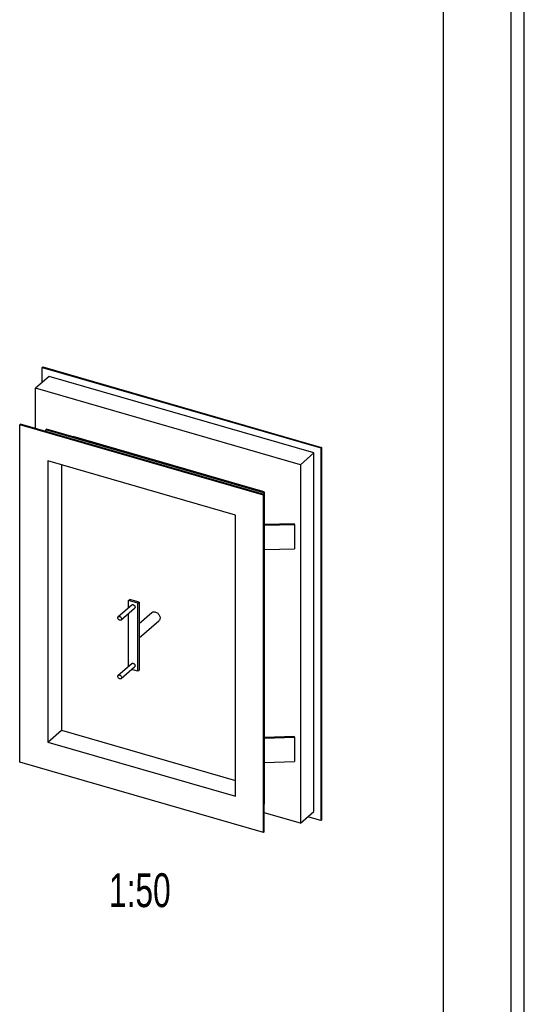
# Model space of a CAD drawing. Header units: millimetres. Extents: x 0 to 4200, y 0 to 5940.
# Tile 4 of 5: x 3454 to 4200, y 1455 to 2911. Entities that reach past the tile are written whole.
import ezdxf

# ---------------------------------------------------------------- set-up
doc = ezdxf.new("R2010")
doc.units = ezdxf.units.MM
doc.header["$LTSCALE"] = 387.2
doc.layers.get('0').update_dxf_attribs({"linetype": 'CONTINUOUS'})
doc.layers.add('005_AXIS', color=7, linetype='CONTINUOUS')
doc.layers.add('053_NOTES', color=7, linetype='CONTINUOUS')
doc.styles.get("Standard").update_dxf_attribs({"font": 'txt', "width": 0.7})

msp = doc.modelspace()

# ---------------------------------------------------------------- linework, layer by layer
at = {"color": 7, "linetype": 'Continuous'}
for p, q in [((4200, 0), (4200, 5940)), ((4200, 0), (4200, 5940)), ((3488.26, 2397.45), (3487.26, 2396.58)), ((3487.26, 2374.19), (3487.26, 2396.58)), ((3487.26, 2396.58), (3899.49, 2277.58)), ((3488.26, 2397.45), (3900.49, 2278.45)), ((3497.65, 2383.19), (3477.65, 2365.87)), ((3889.1, 2270.19), (3497.65, 2383.19)), ((3477.65, 2306.4), (3477.65, 2365.87)), ((3869.1, 2252.87), (3477.65, 2365.87)), ((3455.24, 2312.87), (3454.24, 2312.01)), ((3454.24, 1813.17), (3454.24, 2312.01)), ((3814.51, 2208.01), (3454.24, 2312.01)), ((3815.51, 2208.87), (3455.24, 2312.87)), ((3493.79, 2305.21), (3492.79, 2304.34)), ((3492.79, 2302.03), (3492.79, 2304.34)), ((3814.95, 2211.34), (3492.79, 2304.34)), ((3815.95, 2212.21), (3493.79, 2305.21)), ((3533.08, 2294.44), (3532.58, 2294.01)), ((3813.67, 2213.44), (3533.08, 2294.44)), ((3900.49, 2278.45), (3899.49, 2277.58)), ((3899.49, 2277.58), (3899.49, 1726.79)), ((3900.49, 2278.45), (3900.49, 1727.66)), ((3772.94, 2178.44), (3495.81, 2258.44)), ((3495.81, 2258.44), (3495.81, 1842.74)), ((3889.1, 2270.19), (3869.1, 2252.87)), ((3889.1, 1740.18), (3889.1, 2270.19)), ((3516.21, 2252.55), (3516.21, 1860.41)), ((3869.1, 2252.87), (3869.1, 1722.86)), ((3813.67, 2213.44), (3813.17, 2213.01)), ((3813.67, 2212.87), (3813.67, 2213.44)), ((3815.95, 2212.21), (3814.95, 2211.34)), ((3815.95, 1751.48), (3815.95, 2212.21)), ((3815.51, 2208.87), (3814.51, 2208.01)), ((3814.51, 1709.17), (3814.51, 2208.01)), ((3814.95, 2211.34), (3814.95, 2209.03)), ((3815.51, 1710.04), (3815.51, 2208.87)), ((3772.94, 1762.74), (3772.94, 2178.44)), ((3860.44, 2165.65), (3815.95, 2164.41)), ((3815.95, 2163.41), (3860.55, 2164.65)), ((3860.55, 2164.65), (3860.44, 2165.65)), ((3860.55, 2164.65), (3860.55, 2128.62)), ((3815.95, 2127.38), (3860.55, 2128.62)), ((3615.05, 2052.08), (3617.05, 2053.81)), ((3615.05, 2041.39), (3615.05, 2052.08)), ((3628.9, 2048.08), (3615.05, 2052.08)), ((3630.9, 2049.81), (3617.05, 2053.81)), ((3628.9, 2048.08), (3630.9, 2049.81)), ((3628.9, 1947.62), (3628.9, 2048.08)), ((3630.9, 2049.81), (3630.9, 1999.58)), ((3615.05, 1954.78), (3615.05, 2032.92)), ((3630.9, 1999.58), (3630.9, 1949.35)), ((3628.9, 1947.62), (3619.64, 1950.3)), ((3630.9, 1949.35), (3628.9, 1947.62)), ((3495.81, 1842.74), (3516.21, 1860.41)), ((3516.21, 1860.41), (3772.94, 1786.3)), ((3860.44, 1851.11), (3815.95, 1849.87)), ((3815.95, 1848.87), (3860.55, 1850.11)), ((3860.55, 1850.11), (3860.44, 1851.11)), ((3860.55, 1850.11), (3860.55, 1814.08)), ((3495.81, 1842.74), (3772.94, 1762.74)), ((3814.51, 1709.17), (3454.24, 1813.17)), ((3815.95, 1812.84), (3860.55, 1814.08)), ((3815.51, 1751.09), (3815.95, 1751.48)), ((3869.1, 1722.86), (3815.51, 1738.33)), ((3869.1, 1722.86), (3889.1, 1740.18)), ((3899.49, 1726.79), (3880.1, 1732.39)), ((3900.49, 1727.66), (3899.49, 1726.79)), ((3814.51, 1709.17), (3815.51, 1710.04))]:
    msp.add_line(p, q, dxfattribs=at)
at = {"color": 3, "linetype": 'Continuous'}
msp.add_line((4180, 5900), (4180, 0), dxfattribs=at)
at = {"color": 5, "linetype": 'Continuous'}
msp.add_line((4080, 5800), (4080, 100), dxfattribs=at)
at = {"layer": '005_AXIS', "color": 7, "linetype": 'Continuous'}
for p, q in [((3599.88, 2028.25), (3619.88, 2045.57)), ((3604.07, 2023.41), (3624.07, 2040.73)), ((3630.9, 2018.17), (3649.54, 2034.3)), ((3630.9, 1997), (3660.01, 2022.21)), ((3599.88, 1941.65), (3619.88, 1958.97)), ((3604.07, 1936.81), (3624.07, 1954.13))]:
    msp.add_line(p, q, dxfattribs=at)
for points, knots in [([(3619.88, 2045.57), (3620.06, 2045.73), (3620.52, 2045.98), (3621.31, 2046.08), (3622.16, 2045.91), (3623.26, 2045.35), (3624.35, 2044.19), (3624.75, 2042.95), (3624.75, 2042.35)], [0, 0, 0, 0, 0.1048781, 0.2163779, 0.3379754, 0.4691997, 0.743066, 1, 1, 1, 1]), ([(3624.75, 2042.35), (3624.75, 2042.04), (3624.64, 2041.43), (3624.29, 2040.92), (3624.07, 2040.73)], [0, 0, 0, 0, 0.5200008, 1, 1, 1, 1]), ([(3599.2, 2026.63), (3599.2, 2026.94), (3599.3, 2027.55), (3599.66, 2028.06), (3599.88, 2028.25)], [0, 0, 0, 0, 0.5200008, 1, 1, 1, 1]), ([(3604.07, 2023.41), (3603.88, 2023.25), (3603.43, 2023), (3602.63, 2022.91), (3601.79, 2023.08), (3600.69, 2023.64), (3599.6, 2024.8), (3599.2, 2026.03), (3599.2, 2026.63)], [0, 0, 0, 0, 0.1048781, 0.2163779, 0.3379754, 0.4691997, 0.743066, 1, 1, 1, 1]), ([(3599.88, 2028.25), (3600.06, 2028.41), (3600.52, 2028.66), (3601.31, 2028.76), (3602.16, 2028.59), (3603.26, 2028.03), (3604.35, 2026.87), (3604.75, 2025.63), (3604.75, 2025.03)], [0, 0, 0, 0, 0.1048781, 0.2163779, 0.3379754, 0.4691997, 0.743066, 1, 1, 1, 1]), ([(3604.75, 2025.03), (3604.75, 2024.72), (3604.64, 2024.11), (3604.29, 2023.6), (3604.07, 2023.41)], [0, 0, 0, 0, 0.5200008, 1, 1, 1, 1]), ([(3649.54, 2034.3), (3650, 2034.7), (3651.13, 2035.33), (3653.12, 2035.57), (3655.23, 2035.14), (3657.28, 2034.11), (3659.09, 2032.56), (3660.96, 2030.07), (3661.7, 2027.75), (3661.7, 2026.26)], [0, 0, 0, 0, 0.1046897, 0.2159892, 0.3373683, 0.4683569, 0.6054576, 0.7435276, 1, 1, 1, 1]), ([(3661.7, 2026.26), (3661.7, 2025.48), (3661.45, 2023.96), (3660.55, 2022.68), (3660.01, 2022.21)], [0, 0, 0, 0, 0.5200009, 1, 1, 1, 1]), ([(3619.88, 1958.97), (3620.06, 1959.13), (3620.52, 1959.38), (3621.31, 1959.48), (3622.16, 1959.3), (3623.26, 1958.75), (3624.35, 1957.59), (3624.75, 1956.35), (3624.75, 1955.75)], [0, 0, 0, 0, 0.1048781, 0.2163779, 0.3379754, 0.4691997, 0.743066, 1, 1, 1, 1]), ([(3624.75, 1955.75), (3624.75, 1955.44), (3624.64, 1954.83), (3624.29, 1954.32), (3624.07, 1954.13)], [0, 0, 0, 0, 0.5200008, 1, 1, 1, 1]), ([(3599.2, 1940.03), (3599.2, 1940.34), (3599.3, 1940.95), (3599.66, 1941.46), (3599.88, 1941.65)], [0, 0, 0, 0, 0.5200008, 1, 1, 1, 1]), ([(3604.07, 1936.81), (3603.88, 1936.65), (3603.43, 1936.4), (3602.63, 1936.3), (3601.79, 1936.47), (3600.69, 1937.03), (3599.6, 1938.19), (3599.2, 1939.43), (3599.2, 1940.03)], [0, 0, 0, 0, 0.1048781, 0.2163779, 0.3379754, 0.4691997, 0.743066, 1, 1, 1, 1]), ([(3599.88, 1941.65), (3600.06, 1941.81), (3600.52, 1942.06), (3601.31, 1942.16), (3602.16, 1941.98), (3603.26, 1941.42), (3604.35, 1940.26), (3604.75, 1939.03), (3604.75, 1938.43)], [0, 0, 0, 0, 0.1048781, 0.2163779, 0.3379754, 0.4691997, 0.743066, 1, 1, 1, 1]), ([(3604.75, 1938.43), (3604.75, 1938.12), (3604.64, 1937.51), (3604.29, 1937), (3604.07, 1936.81)], [0, 0, 0, 0, 0.5200008, 1, 1, 1, 1])]:
    msp.add_open_spline(points, degree=3, knots=knots, dxfattribs=at)

# ---------------------------------------------------------------- texts
at = {"layer": '053_NOTES', "color": 2, "linetype": 'Continuous', "insert": (3677.36, 1648.97), "char_height": 50, "width": 182.1429, "attachment_point": 3, "line_spacing_factor": 0.9}
msp.add_mtext('1:50', dxfattribs=at)

doc.saveas('drawing.dxf')
